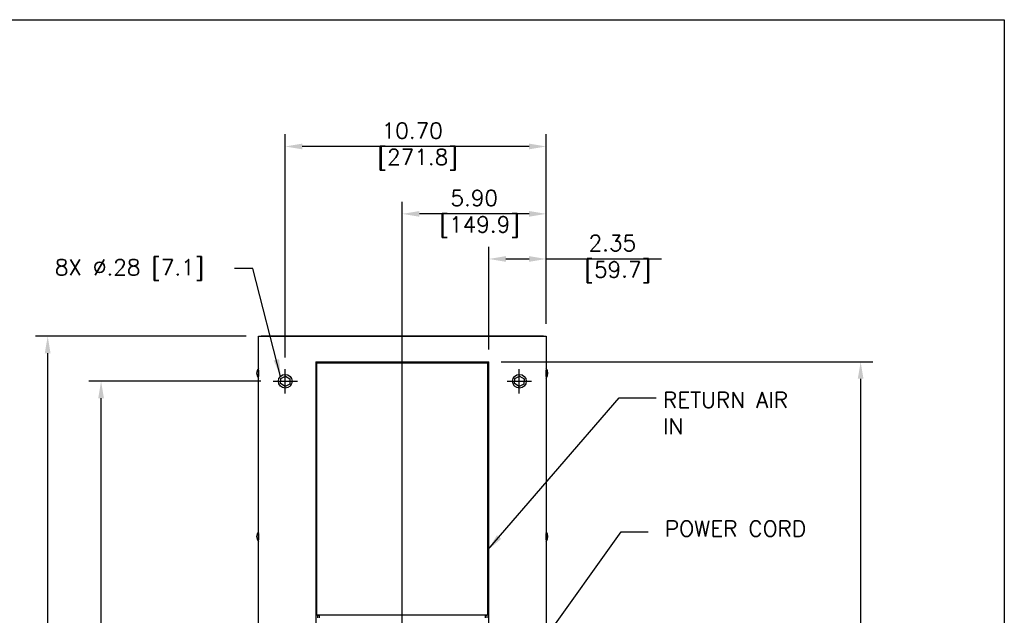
# Model space of a CAD drawing. Extents: x 742 to 849, y -110 to -28.
# Tile 17 of 17: x 809 to 849, y -53 to -28. Entities that reach past the tile are written whole.
import ezdxf

# ---------------------------------------------------------------- set-up
doc = ezdxf.new("R2010")
doc.units = 0
doc.header["$LTSCALE"] = 4
doc.header["$MEASUREMENT"] = 0
doc.linetypes.add('CENTER', pattern=[2, 1.25, -0.25, 0.25, -0.25])
doc.layers.get('0').update_dxf_attribs({"linetype": 'CONTINUOUS'})
doc.layers.get('DEFPOINTS').update_dxf_attribs({"linetype": 'CONTINUOUS'})
for name, color, linetype in [('CENTER LINE', 40, 'CENTER'), ('Dimensions', 140, 'CONTINUOUS'), ('Dimensions @ 1', 140, 'CONTINUOUS'), ('TEXT', 140, 'CONTINUOUS'), ('TEXT @ 1', 140, 'CONTINUOUS')]:
    doc.layers.add(name, color=color, linetype=linetype)
doc.styles.add('ROMANS', font='romans.shx')
doc.dimstyles.new('FSTD1', dxfattribs={"dimtxt": 0.65, "dimasz": 0.7, "dimexe": 0.5, "dimexo": 0.5, "dimgap": 0.25, "dimtad": 1, "dimzin": 9, "dimdsep": 46, "dimtxsty": 'ROMANS', "dimcen": 0, "dimadec": 0, "dimazin": 0, "dimtfac": 1, "dimtmove": 0, "dimatfit": 3, "dimfxl": 0, "dimtolj": 1, "dimarcsym": 0})

# ---------------------------------------------------------------- blocks, each defined once
blk = doc.blocks.new('*D9')
at = {"layer": 'DEFPOINTS', "color": 0}
for p in [(811.947, -42.982), (819.003, -42.982), (818.402, -77.132)]:
    blk.add_point(p, dxfattribs=at)
at = {"layer": 'Dimensions', "color": 0, "lineweight": -2}
for p, q in [((818.503, -42.982), (811.447, -42.982)), ((811.947, -76.432), (811.947, -43.682)), ((817.902, -77.132), (811.447, -77.132))]:
    blk.add_line(p, q, dxfattribs=at)
at = {"layer": 'Dimensions', "color": 0}
for points in [[(811.83, -43.682), (812.064, -43.682), (811.947, -42.982)], [(811.83, -76.432), (812.064, -76.432), (811.947, -77.132)]]:
    blk.add_solid(points, dxfattribs=at)
at = {"layer": 'Dimensions', "color": 0, "char_height": 0.65, "attachment_point": 5, "rotation": 90, "style": 'ROMANS'}
for s, insert in [('\\A1;[867.4]', (812.692, -60.057)), ('\\A1;34.15', (811.372, -60.057))]:
    blk.add_mtext(s, dxfattribs=dict(at, insert=insert))
blk = doc.blocks.new('*D15')
at = {"layer": 'DEFPOINTS', "color": 0}
for p in [(827.852, -42.182), (830.202, -77.132), (843.099, -77.132)]:
    blk.add_point(p, dxfattribs=at)
at = {"layer": 'Dimensions', "color": 0, "lineweight": -2}
for p, q in [((828.352, -42.182), (843.599, -42.182)), ((843.099, -42.882), (843.099, -76.432)), ((830.702, -77.132), (843.599, -77.132))]:
    blk.add_line(p, q, dxfattribs=at)
at = {"layer": 'Dimensions', "color": 0}
for points in [[(842.982, -42.882), (843.215, -42.882), (843.099, -42.182)], [(842.982, -76.432), (843.215, -76.432), (843.099, -77.132)]]:
    blk.add_solid(points, dxfattribs=at)
at = {"layer": 'Dimensions', "color": 0, "insert": (843.099, -57.738), "char_height": 0.65, "attachment_point": 5, "rotation": 90, "style": 'ROMANS'}
blk.add_mtext('\\A1;34.95\\P [887.7]', dxfattribs=at)
blk = doc.blocks.new('*D16')
at = {"layer": 'DEFPOINTS', "color": 0}
for p in [(809.756, -41.132), (818.402, -41.132), (818.402, -77.132)]:
    blk.add_point(p, dxfattribs=at)
at = {"layer": 'Dimensions', "color": 0, "lineweight": -2}
for p, q in [((817.902, -41.132), (809.256, -41.132)), ((809.756, -76.432), (809.756, -41.832)), ((817.902, -77.132), (809.256, -77.132))]:
    blk.add_line(p, q, dxfattribs=at)
at = {"layer": 'Dimensions', "color": 0}
for points in [[(809.639, -41.832), (809.873, -41.832), (809.756, -41.132)], [(809.639, -76.432), (809.873, -76.432), (809.756, -77.132)]]:
    blk.add_solid(points, dxfattribs=at)
at = {"layer": 'Dimensions', "color": 0, "insert": (809.756, -56.294), "char_height": 0.65, "attachment_point": 5, "rotation": 90, "style": 'ROMANS'}
blk.add_mtext('\\A1;36.00\\P [914.4]', dxfattribs=at)
blk = doc.blocks.new('*D19')
at = {"layer": 'DEFPOINTS', "color": 0}
for p in [(819.5, -33.352), (830.202, -41.115), (819.5, -42.514)]:
    blk.add_point(p, dxfattribs=at)
at = {"layer": 'Dimensions', "color": 0, "lineweight": -2}
for p, q in [((819.5, -42.014), (819.5, -32.852)), ((830.202, -40.615), (830.202, -32.852)), ((829.502, -33.352), (820.2, -33.352))]:
    blk.add_line(p, q, dxfattribs=at)
at = {"layer": 'Dimensions', "color": 0}
for points in [[(820.2, -33.235), (820.2, -33.469), (819.5, -33.352)], [(829.502, -33.235), (829.502, -33.469), (830.202, -33.352)]]:
    blk.add_solid(points, dxfattribs=at)
at = {"layer": 'Dimensions', "color": 0, "insert": (824.709, -33.352), "char_height": 0.65, "attachment_point": 5, "style": 'ROMANS'}
blk.add_mtext('\\A1;10.70\\P [271.8]', dxfattribs=at)
blk = doc.blocks.new('*D22')
at = {"layer": 'DEFPOINTS', "color": 0}
for p in [(827.852, -37.966), (830.202, -41.132), (827.852, -42.182)]:
    blk.add_point(p, dxfattribs=at)
at = {"layer": 'Dimensions', "color": 0, "lineweight": -2}
for p, q in [((827.852, -41.682), (827.852, -37.466)), ((830.202, -40.632), (830.202, -37.466)), ((828.552, -37.966), (829.502, -37.966)), ((830.202, -37.966), (834.93, -37.966))]:
    blk.add_line(p, q, dxfattribs=at)
at = {"layer": 'Dimensions', "color": 0}
for points in [[(828.552, -37.849), (828.552, -38.083), (827.852, -37.966)], [(829.502, -37.849), (829.502, -38.083), (830.202, -37.966)]]:
    blk.add_solid(points, dxfattribs=at)
at = {"layer": 'Dimensions', "color": 0, "insert": (832.916, -37.966), "char_height": 0.65, "attachment_point": 5, "style": 'ROMANS'}
blk.add_mtext('\\A1;2.35\\P [59.7]', dxfattribs=at)
blk = doc.blocks.new('*D24')
at = {"layer": 'DEFPOINTS', "color": 0}
for p in [(824.3, -36.116), (830.202, -41.132), (824.3, -55.232)]:
    blk.add_point(p, dxfattribs=at)
at = {"layer": 'Dimensions', "color": 0, "lineweight": -2}
for p, q in [((824.3, -54.732), (824.3, -35.616)), ((830.202, -40.632), (830.202, -35.616)), ((829.502, -36.116), (825, -36.116))]:
    blk.add_line(p, q, dxfattribs=at)
at = {"layer": 'Dimensions', "color": 0}
for points in [[(825, -36), (825, -36.233), (824.3, -36.116)], [(829.502, -36), (829.502, -36.233), (830.202, -36.116)]]:
    blk.add_solid(points, dxfattribs=at)
at = {"layer": 'Dimensions', "color": 0, "insert": (827.251, -36.116), "char_height": 0.65, "attachment_point": 5, "style": 'ROMANS'}
blk.add_mtext('\\A1;5.90\\P [149.9]', dxfattribs=at)

msp = doc.modelspace()

# ---------------------------------------------------------------- linework, layer by layer
for p, q in [((818.402, -77.132), (818.402, -41.132)), ((818.402, -41.132), (830.202, -41.132)), ((830.085, -41.132), (818.518, -41.132)), ((830.202, -41.132), (830.202, -77.132)), ((820.752, -42.182), (820.752, -53.582)), ((820.752, -42.182), (827.852, -42.182)), ((820.802, -52.582), (820.802, -42.257)), ((820.827, -42.232), (827.777, -42.232)), ((827.802, -42.257), (827.802, -52.582)), ((827.852, -53.582), (827.852, -42.182)), ((819.321, -42.864), (819.513, -42.767)), ((819.513, -42.767), (819.694, -42.885)), ((828.921, -42.864), (829.113, -42.767)), ((829.113, -42.767), (829.294, -42.885)), ((819.309, -43.079), (819.321, -42.864)), ((819.49, -43.197), (819.309, -43.079)), ((819.682, -43.1), (819.49, -43.197)), ((819.694, -42.885), (819.682, -43.1)), ((828.909, -43.079), (828.921, -42.864)), ((829.09, -43.197), (828.909, -43.079)), ((829.282, -43.1), (829.09, -43.197)), ((829.294, -42.885), (829.282, -43.1)), ((820.802, -52.566), (827.802, -52.566)), ((820.833, -52.582), (820.802, -52.582)), ((820.833, -52.682), (820.833, -52.582)), ((820.833, -52.582), (820.891, -52.582)), ((820.891, -52.582), (820.891, -52.682)), ((827.713, -52.682), (827.713, -52.582)), ((827.713, -52.582), (827.771, -52.582)), ((827.802, -52.582), (827.771, -52.582)), ((827.771, -52.582), (827.771, -52.682))]:
    msp.add_line(p, q)
for centre in [(819.502, -42.982), (829.102, -42.982)]:
    msp.add_circle(centre, 0.282)
for centre, radius, start, end in [((820.827, -42.257), 0.025, 90, 180), ((827.777, -42.257), 0.025, 0, 90), ((818.63, -42.653), 0.303, 138.3965, 221.6035), ((829.973, -42.653), 0.303, 318.3942, 41.6058), ((818.63, -49.353), 0.303, 138.3965, 221.6035), ((829.973, -49.353), 0.303, 318.3942, 41.6058)]:
    msp.add_arc(centre, radius, start, end)
for points, weights in [([(818.518, -41.132), (818.517, -41.132), (818.517, -41.132)], [1, 0.999547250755, 1]), ([(830.086, -41.132), (830.086, -41.132), (830.085, -41.132)], [1, 0.999547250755, 1]), ([(818.402, -42.525), (818.393, -42.653), (818.402, -42.78)], [1, 0.803270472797, 1]), ([(830.202, -42.781), (830.21, -42.653), (830.202, -42.524)], [1, 0.800344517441, 1]), ([(818.402, -49.225), (818.393, -49.353), (818.402, -49.48)], [1, 0.803270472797, 1]), ([(830.202, -49.481), (830.21, -49.353), (830.202, -49.224)], [1, 0.800344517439, 1])]:
    msp.add_rational_spline(points, weights, degree=2)
at = {"layer": 'CENTER LINE'}
for p, q in [((819.5, -43.482), (819.5, -42.482)), ((829.1, -43.482), (829.1, -42.482)), ((819.003, -42.982), (820, -42.982)), ((828.603, -42.982), (829.6, -42.982))]:
    msp.add_line(p, q, dxfattribs=at)
at = {"layer": 'DEFPOINTS'}
msp.add_lwpolyline([(741.682, -28.151), (848.992, -28.151), (848.992, -110.352), (741.725, -110.352)], close=True, dxfattribs=at)

# ---------------------------------------------------------------- texts
at = {"layer": 'TEXT', "style": 'ROMANS'}
for s, p in [('8X %%C.28 [7.1]', (810.05, -38.633)), ('POWER CORD', (835.069, -49.353))]:
    msp.add_text(s, height=0.65, dxfattribs=at).set_placement(p)
at = {"layer": 'TEXT', "insert": (834.996, -43.425), "char_height": 0.65, "attachment_point": 1, "style": 'ROMANS'}
msp.add_mtext_dynamic_manual_height_columns('RETURN AIR\\PIN', width=5.03731, gutter_width=2.5, heights=[0], dxfattribs=at)

# ---------------------------------------------------------------- dimensions: what is measured, and where the dimension line sits
at = {"layer": 'Dimensions @ 1'}
for base, p1, p2, override, picture, middle in [((819.5, -33.352), (830.202, -41.115), (819.5, -42.514), {"dimscale": 1, "dimpost": '0\\X', "dimtix": 0, "dimtofl": 1, "dimtmove": 0, "dimatfit": 3}, '*D19', (824.709, -33.352)), ((824.3, -36.116), (830.202, -41.132), (824.3, -55.232), {"dimscale": 1, "dimzin": 1, "dimpost": '\\X', "dimtix": 0, "dimtofl": 1, "dimtmove": 0, "dimatfit": 3}, '*D24', (827.251, -36.116)), ((827.852, -37.966), (830.202, -41.132), (827.852, -42.182), {"dimscale": 1, "dimpost": '\\X', "dimtix": 0, "dimtofl": 1, "dimtmove": 0, "dimatfit": 3}, '*D22', (832.916, -37.966))]:
    dim = msp.add_linear_dim(base=base, p1=p1, p2=p2, dimstyle='FSTD1', override=override, dxfattribs=at)
    dim.commit()
    dim.dimension.update_dxf_attribs({"geometry": picture, "text_midpoint": middle, "dimtype": 128})
for base, p1, p2, override, picture, middle in [((809.756, -41.132), (818.402, -77.132), (818.402, -41.132), {"dimscale": 1, "dimzin": 1, "dimpost": '<>\\X', "dimtix": 0, "dimtofl": 1, "dimtmove": 0, "dimatfit": 3}, '*D16', (809.756, -56.294)), ((843.099, -77.132), (827.852, -42.182), (830.202, -77.132), {"dimscale": 1, "dimpost": '\\X', "dimtix": 0, "dimtofl": 1, "dimtmove": 0, "dimatfit": 3}, '*D15', (843.099, -57.738))]:
    dim = msp.add_linear_dim(base=base, p1=p1, p2=p2, angle=90, dimstyle='FSTD1', override=override, dxfattribs=at)
    dim.commit()
    dim.dimension.update_dxf_attribs({"geometry": picture, "text_midpoint": middle, "dimtype": 128})
dim = msp.add_linear_dim(base=(811.947, -42.982), p1=(818.402, -77.132), p2=(819.003, -42.982), angle=90, dimstyle='FSTD1', override={"dimscale": 1, "dimpost": '<>\\X', "dimtix": 0, "dimtofl": 1, "dimtmove": 0, "dimatfit": 3}, dxfattribs=at)
dim.commit()
dim.dimension.update_dxf_attribs({"geometry": '*D9', "text_midpoint": (811.947, -60.057)})

# ---------------------------------------------------------------- leaders
at = {"layer": 'TEXT @ 1'}
for points in [[(819.311, -42.781), (818.172, -38.359), (817.414, -38.359)], [(827.812, -49.902), (833.19, -43.666), (834.708, -43.668)], [(828.738, -55.499), (833.28, -49.159), (834.388, -49.159)]]:
    msp.add_leader(points, dimstyle='FSTD1', override={"dimscale": 1}, dxfattribs=at)

doc.saveas('drawing.dxf')
